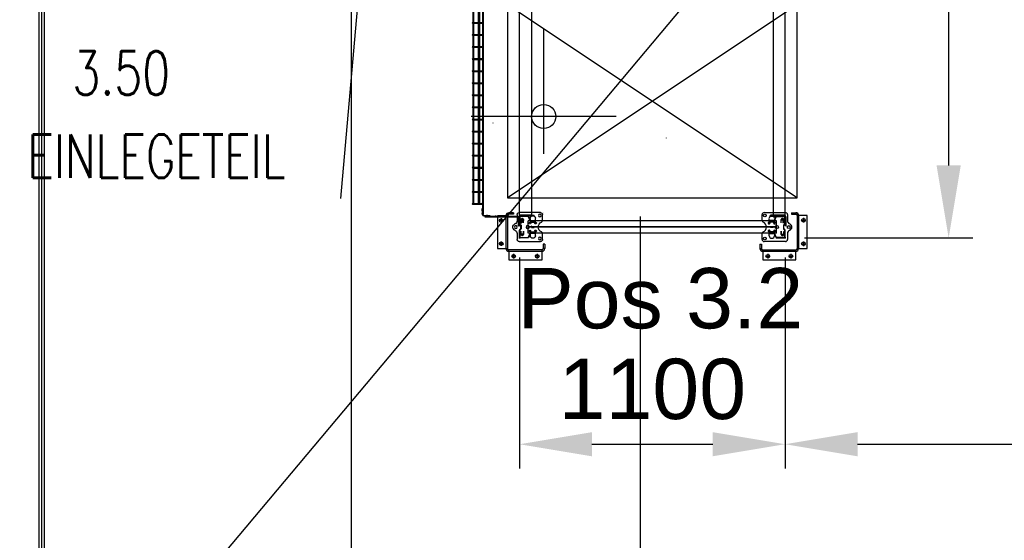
# Model space of a CAD drawing. Extents: x 34560 to 100229, y -303284 to -152113.
# Tile 18 of 74: x 80518 to 84597, y -290152 to -287995. Entities that reach past the tile are written whole.
import ezdxf
from ezdxf.enums import TextEntityAlignment as Align

# ---------------------------------------------------------------- set-up
doc = ezdxf.new("R2010")
doc.units = 0
doc.header["$LTSCALE"] = 100
doc.header["$PDMODE"] = 1
for name, pattern in [('A__G__-_-_RA_-A-$0$STRICHPUNKT', [25.4, 12.7, -6.35, 0, -6.35]), ('A_AGEG-_-____-A-$0$PUNKT2', [3.175, 0, -3.175]), ('A_AGEG-_-____-A-$0$VERDECKT2', [4.7625, 3.175, -1.5875]), ('ATPI1189A__GEG-_-FOE_-A-$0$SLD_SOLID', [0]), ('MITTELLINIE', [2, 1.25, -0.25, 0.25, -0.25]), ('VERDECKT2', [0.1875, 0.125, -0.0625])]:
    doc.linetypes.add(name, pattern=pattern)
doc.layers.get('0').update_dxf_attribs({"linetype": 'CONTINUOUS'})
doc.layers.get('Defpoints').update_dxf_attribs({"linetype": 'CONTINUOUS'})
for name, color, linetype in [('A__G__-_-_RA_-A-$0$A1-ACHS-RAS---', 7, 'A__G__-_-_RA_-A-$0$STRICHPUNKT'), ('A_AGEG-_-____-A-$0$A3-BEMA-SS-100', 8, 'CONTINUOUS'), ('A_AGEG-_-____-A-$0$A3-DECK-HOE', 5, 'A_AGEG-_-____-A-$0$VERDECKT2'), ('A_AGEG-_-____-A-$0$A4-GEFA-------', 1, 'CONTINUOUS'), ('A_AGEG-_-____-A-$0$A4-LINI-EF----', 1, 'CONTINUOUS'), ('ATPI1189A__GEG-_-FOE_-A-$0$71', 7, 'CONTINUOUS'), ('BITO_BUILDING', 8, 'CONTINUOUS'), ('BITO_DIMENSION', 7, 'CONTINUOUS'), ('BITO_FUßPLATTE', 2, 'CONTINUOUS'), ('BITO_PACKAGING', 4, 'CONTINUOUS'), ('BITO_RACKING_STA', 1, 'CONTINUOUS'), ('BITO_TEXT', 7, 'CONTINUOUS'), ('BITO_TRAVERSEN', 3, 'CONTINUOUS'), ('BITO_ZUBEHÖR', 5, 'CONTINUOUS')]:
    doc.layers.add(name, color=color, linetype=linetype)
doc.styles.add('A_AGEG-_-____-A-$0$NORMAL', font='romans.shx', dxfattribs={"width": 0.75})
doc.styles.get("Standard").update_dxf_attribs({"font": 'ARIAL.TTF'})
doc.dimstyles.new('A_AGEG-_-____-A-$0$100A_BEM25', dxfattribs={"dimtxt": 25, "dimasz": 25, "dimexe": 0, "dimexo": 0, "dimgap": 0, "dimtad": 0, "dimzin": 0, "dimtxsty": 'A_AGEG-_-____-A-$0$NORMAL', "dimcen": 25, "dimse1": 1, "dimse2": 1, "dimclrd": 256, "dimclre": 256, "dimclrt": 210, "dimazin": 0, "dimtfac": 0.4, "dimtix": 1, "dimtofl": 0, "dimtmove": 0, "dimatfit": 3, "dimfxl": 0, "dimtvp": 0.8, "dimtolj": 1, "dimtzin": 0, "dimarcsym": 0})
doc.dimstyles.new('BITO_100', dxfattribs={"dimscale": 100, "dimtxt": 2.5, "dimasz": 3, "dimexe": 1, "dimexo": 1, "dimgap": 1, "dimtad": 1, "dimdsep": 46, "dimtxsty": 'Standard', "dimcen": 0.09, "dimclrd": 256, "dimclre": 256, "dimclrt": 256, "dimazin": 0, "dimtfac": 0.8, "dimtix": 1, "dimtofl": 0, "dimtmove": 0, "dimatfit": 3, "dimfxl": 0, "dimtolj": 1, "dimtzin": 0, "dimlwd": -1, "dimarcsym": 0})

# ---------------------------------------------------------------- blocks, each defined once
blk = doc.blocks.new('A_AGEG-_-____-A-$0$ARCH-BEMTICK')
blk.add_line((0.3, 0), (-0.3, 0))
blk.add_circle((0, 0), 0.05)
blk = doc.blocks.new('*U395')
at = {"layer": 'BITO_TRAVERSEN', "linetype": 'ByBlock'}
for p, q in [((2698, 4), (2698, 60)), ((2702, 60), (2698, 60)), ((2702, 60), (2702, 4)), ((2706, 0), (2742, 0)), ((2718.7, 8.9), (2717.7, 7.5)), ((2717.7, 0), (2717.7, 7.5)), ((2723.1, 9.9), (2724.4, 9.9)), ((2729.8, 7.5), (2728.8, 8.9)), ((2729.8, 0), (2729.8, 7.5)), ((2742, -4), (2706, -4)), ((2742, -4), (2742, 0))]:
    blk.add_line(p, q, dxfattribs=at)
at = {"layer": 'BITO_TRAVERSEN', "ltscale": 7.618686}
for p, q in [((2702, 43), (2698, 43)), ((2702, 33), (2698, 33)), ((2702, 29), (2698, 29)), ((2702, 23), (2698, 23)), ((2702, 13), (2698, 13))]:
    blk.add_line(p, q, dxfattribs=at)
at = {"layer": 'BITO_TRAVERSEN', "linetype": 'ByBlock', "ltscale": 9.825358}
blk.add_line((2723.8, 0), (2723.8, 8.8), dxfattribs=at)
at = {"layer": 'BITO_TRAVERSEN'}
blk.add_lwpolyline([(4, 50), (2698, 50), (2698, 0), (4, 0)], close=True, dxfattribs=at)
at = {"layer": 'BITO_TRAVERSEN', "linetype": 'ByBlock'}
for radius in [8, 4]:
    blk.add_arc((2706, 4), radius, 180, 270, dxfattribs=at)
at = {"layer": 'BITO_TRAVERSEN', "linetype": 'ByBlock', "extrusion": (0, 0, -1)}
for centre, major_axis, start_param, end_param in [((2723.1, 8.7), (4.5, 0), 3.324852, 4.712389), ((2724.4, 8.7), (-4.5, 0), 1.570796, 2.958333)]:
    blk.add_ellipse(centre, major_axis=major_axis, ratio=0.258819, start_param=start_param, end_param=end_param, dxfattribs=at)
blk = doc.blocks.new('Fußplatte L mL DS')
at = {"color": 0, "linetype": 'ByBlock'}
for p, q in [((-60, -2), (-60, 87)), ((-52, 95), (-26.2, 95)), ((26.2, 95), (52, 95)), ((60, 87), (60, -2)), ((-46.5, 54.8), (-46.5, 55.2)), ((-36, 66.1), (-25.3, 66.5)), ((-25.3, 43.5), (-36, 43.9)), ((-25.3, 66.5), (-25.3, 66.5)), ((-25.3, 66.5), (-19.8, 66.5)), ((-25.3, 43.6), (-25.3, 66.4)), ((-20.3, 43.6), (-25.3, 43.6)), ((-19.8, 43.5), (-25.3, 43.5)), ((-25.3, 43.5), (-25.3, 43.5)), ((-20.3, 43.6), (-20.3, 66.4)), ((-20.3, 43.6), (-18.6, 43.5)), ((-2, 50.5), (-2, 59.5)), ((2.5, 50), (-1.5, 50)), ((-1, 59.5), (-1, 51)), ((-1, 51), (2.5, 51)), ((18.6, 66.5), (20.3, 66.4)), ((18.6, 43.5), (20.3, 43.6)), ((19.8, 66.5), (25.3, 66.5)), ((25.3, 43.5), (19.8, 43.5)), ((20.3, 66.4), (25.3, 66.4)), ((20.3, 43.6), (20.3, 66.4)), ((25.3, 43.6), (20.3, 43.6)), ((25.3, 66.5), (25.3, 66.5)), ((25.3, 66.5), (36, 66.1)), ((25.3, 43.6), (25.3, 66.4)), ((36, 43.9), (25.3, 43.5)), ((25.3, 43.5), (25.3, 43.5)), ((46.6, 55.2), (46.6, 54.8)), ((-35, 9), (-35, 12)), ((-33.1, 12), (-33.1, 9)), ((-31, 16), (-17.4, 16)), ((-17.4, 5), (-31, 5)), ((-26.8, 16), (-30.3, 16)), ((-30.3, 5), (-26.8, 5)), ((-29.6, 12), (-29.6, 9)), ((-20.2, 16), (-26.8, 16)), ((-26.8, 5), (-20.2, 5)), ((-17.4, 16), (-20.2, 16)), ((-17.4, 5), (-20.2, 5)), ((-17.4, 16), (-17.4, 16)), ((-17.4, 16), (-17.4, 16)), ((-17.4, 5), (-17.4, 5)), ((-17.4, 5), (-17.4, 5)), ((17.4, 16), (17.4, 16)), ((17.4, 16), (17.4, 16)), ((17.4, 16), (31, 16)), ((17.4, 16), (20.2, 16)), ((31, 5), (17.4, 5)), ((17.4, 5), (17.4, 5)), ((17.4, 5), (17.4, 5)), ((17.4, 5), (20.2, 5)), ((20.2, 16), (26.8, 16)), ((26.8, 5), (20.2, 5)), ((30.3, 16), (26.8, 16)), ((26.8, 5), (30.3, 5)), ((29.6, 12), (29.6, 9)), ((33.1, 12), (33.1, 9)), ((35, 12), (35, 9)), ((-26.2, -10), (-52, -10)), ((52, -10), (26.2, -10))]:
    blk.add_line(p, q, dxfattribs=at)
at = {"color": 0, "linetype": 'ByBlock', "ltscale": 9.523383}
for p, q in [((-25.3, 60.5), (-20.3, 60.5)), ((-25.3, 49.5), (-20.3, 49.5)), ((25.3, 60.5), (20.3, 60.5)), ((25.3, 49.5), (20.3, 49.5))]:
    blk.add_line(p, q, dxfattribs=at)
at = {"color": 0, "linetype": 'ByBlock'}
blk.add_lwpolyline([(-16.3, 63), (-16.4, 63), (-16.6, 63), (-16.8, 63.1), (-16.9, 63.1), (-17.1, 63.2), (-17.2, 63.3), (-17.4, 63.4), (-17.5, 63.5), (-17.6, 63.6), (-17.8, 63.7), (-17.9, 63.9), (-18, 64), (-18.1, 64.2), (-18.2, 64.4), (-18.3, 64.5), (-18.3, 64.7), (-18.4, 64.9), (-18.5, 65.1), (-18.5, 65.4), (-18.6, 65.6), (-18.6, 65.8), (-18.6, 66), (-18.6, 66.2), (-18.6, 66.5), (-20.3, 66.4), (-25.3, 66.4)], dxfattribs=at)
at = {"color": 0, "linetype": 'ByBlock', "flags": 128}
for points in [[(-18.6, 43.5), (-18.6, 43.8), (-18.6, 44), (-18.6, 44.2), (-18.6, 44.4), (-18.5, 44.6), (-18.5, 44.9), (-18.4, 45.1), (-18.3, 45.3), (-18.3, 45.5), (-18.2, 45.6), (-18.1, 45.8), (-18, 46), (-17.9, 46.1), (-17.8, 46.3), (-17.6, 46.4), (-17.5, 46.5), (-17.4, 46.6), (-17.2, 46.7), (-17.1, 46.8), (-16.9, 46.9), (-16.8, 46.9), (-16.6, 47), (-16.4, 47), (-16.3, 47)], [(-2, 59.5), (-2, 59.5), (-2, 59.6), (-2, 59.6), (-2, 59.7), (-2, 59.7), (-2, 59.7), (-2, 59.7), (-1.9, 59.8), (-1.9, 59.8), (-1.9, 59.8), (-1.9, 59.9), (-1.9, 59.9), (-1.8, 59.9), (-1.8, 59.9), (-1.8, 59.9), (-1.8, 59.9), (-1.7, 60), (-1.7, 60), (-1.7, 60), (-1.6, 60), (-1.6, 60), (-1.6, 60), (-1.5, 60), (-1.5, 60)], [(-1.5, 50), (-1.5, 50), (-1.6, 50), (-1.6, 50), (-1.6, 50), (-1.7, 50), (-1.7, 50), (-1.7, 50), (-1.8, 50.1), (-1.8, 50.1), (-1.8, 50.1), (-1.8, 50.1), (-1.9, 50.1), (-1.9, 50.1), (-1.9, 50.2), (-1.9, 50.2), (-1.9, 50.2), (-2, 50.3), (-2, 50.3), (-2, 50.3), (-2, 50.3), (-2, 50.4), (-2, 50.4), (-2, 50.5), (-2, 50.5)], [(-1.5, 60), (-1.5, 60), (-1.4, 60), (-1.4, 60), (-1.3, 60), (-1.3, 60), (-1.3, 60), (-1.2, 60), (-1.2, 59.9), (-1.2, 59.9), (-1.2, 59.9), (-1.1, 59.9), (-1.1, 59.9), (-1.1, 59.9), (-1.1, 59.8), (-1.1, 59.8), (-1, 59.8), (-1, 59.7), (-1, 59.7), (-1, 59.7), (-1, 59.7), (-1, 59.6), (-1, 59.6), (-1, 59.5), (-1, 59.5)], [(2.5, 51), (2.5, 51), (2.6, 51), (2.6, 51), (2.7, 51), (2.7, 51), (2.7, 51), (2.8, 51), (2.8, 50.9), (2.8, 50.9), (2.8, 50.9), (2.9, 50.9), (2.9, 50.9), (2.9, 50.9), (2.9, 50.8), (2.9, 50.8), (2.9, 50.8), (3, 50.8), (3, 50.7), (3, 50.7), (3, 50.7), (3, 50.6), (3, 50.6), (3, 50.5), (3, 50.5)], [(3, 50.5), (3, 50.5), (3, 50.4), (3, 50.4), (3, 50.3), (3, 50.3), (3, 50.3), (3, 50.3), (2.9, 50.2), (2.9, 50.2), (2.9, 50.2), (2.9, 50.1), (2.9, 50.1), (2.9, 50.1), (2.8, 50.1), (2.8, 50.1), (2.8, 50.1), (2.8, 50), (2.7, 50), (2.7, 50), (2.7, 50), (2.6, 50), (2.6, 50), (2.5, 50), (2.5, 50)], [(18.6, 66.5), (18.6, 66.2), (18.6, 66), (18.6, 65.8), (18.6, 65.6), (18.5, 65.4), (18.5, 65.1), (18.4, 64.9), (18.3, 64.7), (18.3, 64.5), (18.2, 64.4), (18.1, 64.2), (18, 64), (17.9, 63.9), (17.8, 63.7), (17.6, 63.6), (17.5, 63.5), (17.4, 63.4), (17.2, 63.3), (17.1, 63.2), (16.9, 63.1), (16.8, 63.1), (16.6, 63), (16.4, 63), (16.3, 63)], [(16.3, 47), (16.4, 47), (16.6, 47), (16.8, 46.9), (16.9, 46.9), (17.1, 46.8), (17.2, 46.7), (17.4, 46.6), (17.5, 46.5), (17.6, 46.4), (17.8, 46.3), (17.9, 46.1), (18, 46), (18.1, 45.8), (18.2, 45.6), (18.3, 45.5), (18.3, 45.3), (18.4, 45.1), (18.5, 44.9), (18.5, 44.6), (18.6, 44.4), (18.6, 44.2), (18.6, 44), (18.6, 43.8), (18.6, 43.5)]]:
    blk.add_lwpolyline(points, dxfattribs=at)
at = {"color": 0, "linetype": 'ByBlock'}
for centre, radius in [((-47.5, 84.2), 5.75), ((47.5, 84.2), 5.75), ((0, 34), 6.5), ((0, -15), 5.75)]:
    blk.add_circle(centre, radius, dxfattribs=at)
for centre, radius, start, end in [((-52, 87), 8, 90, 180), ((-26.2, 89), 6, 20.9248, 90), ((0, 99), 22, 200.9248, 339.0752), ((26.2, 89), 6, 90, 159.0752), ((52, 87), 8, 0, 90), ((-35.6, 55.2), 10.9, 92, 180), ((-35.6, 54.8), 10.9, 180, 268), ((-16.2, 66.5), 3.5, 269.8363, 180), ((-16.3, 43.5), 3.5, 180.1637, 90), ((16.2, 66.5), 3.5, 0, 270.1637), ((16.3, 43.5), 3.5, 90, 359.8363), ((35.7, 55.2), 10.9, 0, 88), ((35.7, 54.8), 10.9, 272, 0), ((-31, 12), 4, 90, 180), ((-31, 9), 4, 180, 270), ((31, 12), 4, 0, 90), ((31, 9), 4, 270, 0), ((-52, -2), 8, 180, 270), ((-26.2, -24), 14, 20.9248, 90), ((0, -14), 14, 200.9248, 339.0752), ((26.2, -24), 14, 90, 159.0752), ((52, -2), 8, 270, 0)]:
    blk.add_arc(centre, radius, start, end, dxfattribs=at)
for centre, major_axis, start_param, end_param in [((-30.3, 12), (0, 4), 0, 1.570796), ((-30.3, 9), (0, -4), 4.712389, 6.283185), ((-26.8, 12), (0, 4), 0, 1.570796), ((-26.8, 9), (0, -4), 4.712389, 6.283185), ((26.8, 12), (0, 4), 4.712389, 6.283185), ((26.8, 9), (0, -4), 0, 1.570796), ((30.3, 12), (0, 4), 4.712389, 6.283185), ((30.3, 9), (0, -4), 0, 1.570796)]:
    blk.add_ellipse(centre, major_axis=major_axis, ratio=0.707107, start_param=start_param, end_param=end_param, dxfattribs=at)
blk = doc.blocks.new('Stütze P2 ds')
at = {"color": 0}
for p, q in [((-45, 49.7), (-45, 19.2)), ((-43.2, 19.2), (-43.2, 49.7)), ((-28.9, 58.6), (-42.2, 53.7)), ((-41.6, 52.1), (-28.3, 56.9)), ((-25.5, 81.2), (-27.2, 81.2)), ((-27.2, 81.2), (-27.2, 60.9)), ((-27.2, 75.1), (-25.5, 75.1)), ((-25.5, 64.8), (-27.2, 64.8)), ((-25.5, 60.9), (-25.5, 81.2)), ((25.5, 81.2), (25.5, 60.9)), ((27.2, 81.2), (25.5, 81.2)), ((25.5, 75.1), (27.2, 75.1)), ((27.2, 64.8), (25.5, 64.8)), ((27.2, 60.9), (27.2, 81.2)), ((28.3, 56.9), (41.6, 52.1)), ((42.2, 53.7), (28.9, 58.6)), ((43.2, 49.7), (43.2, 19.2)), ((45, 19.2), (45, 49.7)), ((-47.5, 15), (-42.5, 15)), ((-45, 12.5), (-45, 17.5)), ((-12.8, 16.8), (-40.8, 16.8)), ((-40.8, 15), (-12.8, 15)), ((-9.7, 19.6), (-10.6, 18)), ((-9.1, 17.1), (-8.1, 18.8)), ((6, 21.8), (-6, 21.8)), ((-6, 20), (6, 20)), ((8.1, 18.8), (9.1, 17.1)), ((10.6, 18), (9.7, 19.6)), ((40.8, 16.8), (12.8, 16.8)), ((12.8, 15), (40.8, 15)), ((47.5, 15), (42.5, 15)), ((45, 12.5), (45, 17.5))]:
    blk.add_line(p, q, dxfattribs=at)
for centre, radius, start, end in [((-40.8, 49.7), 4.25, 110, 180), ((-40.8, 49.7), 2.5, 110, 180), ((-29.8, 60.9), 2.5, 290, 0), ((-29.8, 60.9), 4.25, 290, 0), ((29.8, 60.9), 4.25, 180, 250), ((29.8, 60.9), 2.5, 180, 250), ((40.8, 49.7), 2.5, 0, 70), ((40.8, 49.7), 4.25, 0, 70), ((-40.8, 19.2), 4.25, 180, 270), ((-40.8, 19.2), 2.5, 180, 270), ((-12.8, 19.2), 2.5, 270, 330), ((-12.8, 19.2), 4.25, 270, 330), ((-6, 17.5), 4.25, 90, 150), ((-6, 17.5), 2.5, 90, 150), ((6, 17.5), 4.25, 30, 90), ((6, 17.5), 2.5, 30, 90), ((12.8, 19.2), 4.25, 210, 270), ((12.8, 19.2), 2.5, 210, 270), ((40.8, 19.2), 4.25, 270, 0), ((40.8, 19.2), 2.5, 270, 0)]:
    blk.add_arc(centre, radius, start, end, dxfattribs=at)
blk = doc.blocks.new('*U431')
at = {"layer": 'BITO_ZUBEHÖR', "color": 0}
for p, q in [((-25.5, -1065), (-25.5, -35)), ((-25.5, -35), (-0.5, -35)), ((-0.5, -1065), (-0.5, -35)), ((0.5, -1065), (0.5, -35)), ((0.5, -35), (25.5, -35)), ((25.5, -1065), (25.5, -35)), ((-25.5, -1065), (-0.5, -1065)), ((0.5, -1065), (25.5, -1065))]:
    blk.add_line(p, q, dxfattribs=at)
at = {"color": 0, "xscale": -1, "rotation": 180}
blk.add_blockref('Stütze P2 ds', (0, 15), dxfattribs=at)
at = {"color": 0}
blk.add_blockref('Stütze P2 ds', (0, -1115), dxfattribs=at)
at = {"layer": 'BITO_FUßPLATTE', "xscale": -1, "rotation": 180}
blk.add_blockref('Fußplatte L mL DS', (0, 0), dxfattribs=at)
at = {"layer": 'BITO_FUßPLATTE'}
blk.add_blockref('Fußplatte L mL DS', (0, -1100), dxfattribs=at)
blk = doc.blocks.new('*U396')
at = {"layer": 'BITO_TRAVERSEN', "linetype": 'ByBlock'}
for p, q in [((2742, 4), (2706, 4)), ((2706, 0), (2742, 0)), ((2717.7, 0), (2717.7, -7.5)), ((2729.8, 0), (2729.8, -7.5)), ((2742, 4), (2742, 0)), ((2698, -4), (2698, -60)), ((2702, -60), (2702, -4)), ((2718.7, -8.9), (2717.7, -7.5)), ((2723.1, -9.9), (2724.4, -9.9)), ((2729.8, -7.5), (2728.8, -8.9)), ((2702, -60), (2698, -60))]:
    blk.add_line(p, q, dxfattribs=at)
at = {"layer": 'BITO_TRAVERSEN', "linetype": 'ByBlock', "ltscale": 9.825358}
blk.add_line((2723.8, 0), (2723.8, -8.8), dxfattribs=at)
at = {"layer": 'BITO_TRAVERSEN', "ltscale": 7.618686}
for p, q in [((2702, -13), (2698, -13)), ((2702, -23), (2698, -23)), ((2702, -29), (2698, -29)), ((2702, -33), (2698, -33)), ((2702, -43), (2698, -43))]:
    blk.add_line(p, q, dxfattribs=at)
at = {"layer": 'BITO_TRAVERSEN'}
blk.add_lwpolyline([(4, -50), (2698, -50), (2698, 0), (4, 0)], close=True, dxfattribs=at)
at = {"layer": 'BITO_TRAVERSEN', "linetype": 'ByBlock'}
for radius in [8, 4]:
    blk.add_arc((2706, -4), radius, 90, 180, dxfattribs=at)
for centre, major_axis, start_param, end_param in [((2723.1, -8.7), (-4.5, 0), 0.18326, 1.570796), ((2724.4, -8.7), (4.5, 0), 4.712389, 6.099926)]:
    blk.add_ellipse(centre, major_axis=major_axis, ratio=0.258819, start_param=start_param, end_param=end_param, dxfattribs=at)
blk = doc.blocks.new('*U98')
at = {"color": 0}
for p, q in [((1200, 0), (0, 800)), ((1200, 800), (0, 0))]:
    blk.add_line(p, q, dxfattribs=at)
blk.add_lwpolyline([(0, 0), (1200, 0), (1200, 800), (0, 800)], close=True, dxfattribs=at)
blk = doc.blocks.new('Pos. 3.2 DS')
at = {"layer": 'BITO_PACKAGING'}
blk.add_blockref('*U98', (-50, -2716), dxfattribs=at)
at = {"layer": 'BITO_RACKING_STA', "color": 3, "rotation": 270}
for name, p in [('*U395', (0, -90)), ('*U396', (1100, -90))]:
    blk.add_blockref(name, p, dxfattribs=at)
at = {"layer": 'BITO_RACKING_STA', "rotation": 90}
blk.add_blockref('*U431', (0, -2837), dxfattribs=at)
blk = doc.blocks.new('Anfahrschutz AS40.2')
at = {"color": 0}
blk.add_point((0, 0), dxfattribs=at)
at = {"layer": 'BITO_ZUBEHÖR', "color": 0}
for p, q in [((-90.8, 91.9), (-90.8, -44.1)), ((-55.8, 91.9), (-90.8, 91.9)), ((-55.8, -44.1), (-55.8, 92)), ((-50, 92.3), (-50, -44.5)), ((-25.8, 98.2), (-44.1, 98.2)), ((-25.8, 104), (-43.8, 104)), ((-25.8, 104), (-25.8, 98.2)), ((104.2, -26), (98.4, -26)), ((98.4, -26), (98.4, -44)), ((104.2, -26), (104.2, -44.5)), ((-90.8, -44.1), (-55.8, -44.1)), ((-44.5, -56), (-44.5, -91)), ((93.1, -56), (-44.5, -56)), ((92.7, -50), (-43.9, -50)), ((93.1, -91), (93.1, -56)), ((-44.5, -91), (93.1, -91))]:
    blk.add_line(p, q, dxfattribs=at)
at = {"layer": 'BITO_ZUBEHÖR', "color": 4, "linetype": 'VERDECKT2', "ltscale": 1.5}
for p, q in [((-55.8, 91.9), (-50, 91.9)), ((-43.8, 104), (-43.8, 98.2)), ((-44.5, -56), (-44.5, -50)), ((93, -56), (93, -50)), ((104.2, -44.5), (98.4, -44.5))]:
    blk.add_line(p, q, dxfattribs=at)
at = {"layer": 'BITO_ZUBEHÖR', "color": 5, "linetype": 'MITTELLINIE'}
for p, q in [((-66.3, 71.9), (-85.3, 71.9)), ((-75.8, 81.4), (-75.8, 62.4)), ((-66.3, -24.1), (-85.3, -24.1)), ((-75.8, -14.6), (-75.8, -33.6)), ((-15, -76), (-34, -76)), ((-24.5, -66.5), (-24.5, -85.5)), ((82.6, -76), (63.6, -76)), ((73.1, -66.5), (73.1, -85.5))]:
    blk.add_line(p, q, dxfattribs=at)
at = {"layer": 'BITO_ZUBEHÖR', "color": 4, "linetype": 'VERDECKT2', "ltscale": 1.2}
blk.add_line((-55.8, -44.5), (-50, -44.5), dxfattribs=at)
at = {"layer": 'BITO_ZUBEHÖR', "color": 0}
for centre in [(-75.8, 71.9), (-75.8, -24.1), (-24.5, -76), (73.1, -76)]:
    blk.add_circle(centre, 7.5, dxfattribs=at)
for centre, radius, start, end in [((-43.8, 92), 12, 89.9996, 179.9999), ((-44, 92.2), 6, 91.2767, 178.7223), ((-43.8, -44), 12, 180.3461, 266.2432), ((-44, -44), 5.98, 184.5593, 271.2571), ((92.4, -44), 5.98, 272.673, 0.2372), ((92.9, -44.7), 11.3, 270.5414, 0.9729)]:
    blk.add_arc(centre, radius, start, end, dxfattribs=at)
blk = doc.blocks.new('Gittersegment 2700_ds')
at = {"color": 5, "linetype": 'ByBlock'}
blk.add_line((2703, 0), (2697, 0), dxfattribs=at)
at = {"color": 0, "linetype": 'ByBlock'}
for p, q in [((2699, -13.8), (2699, 10.6)), ((2699, 10.6), (2701, 10.6)), ((2701, 3.5), (2699, 3.5)), ((2701, 10.6), (2701, -13.8)), ((2693.5, -15.8), (8.5, -15.8)), ((2669.6, -18.8), (23.9, -18.8)), ((1852.5, -31.5), (1899.5, -31.5)), ((1852.5, -34.5), (1899.5, -34.5)), ((1852.5, -36.9), (1899.5, -36.9)), ((1899.5, -60.6), (1899.5, -20.6)), ((1902.5, -60.6), (1902.5, -20.6)), ((1902.5, -31.5), (1949.5, -31.5)), ((1902.5, -34.5), (1949.5, -34.5)), ((1902.5, -36.9), (1949.5, -36.9)), ((1949.5, -60.6), (1949.5, -20.6)), ((1952.5, -60.6), (1952.5, -20.6)), ((1952.5, -31.5), (1999.5, -31.5)), ((1952.5, -34.5), (1999.5, -34.5)), ((1952.5, -36.9), (1999.5, -36.9)), ((1999.5, -60.6), (1999.5, -20.6)), ((2002.5, -60.6), (2002.5, -20.6)), ((2002.5, -31.5), (2049.5, -31.5)), ((2002.5, -34.5), (2049.5, -34.5)), ((2002.5, -36.9), (2049.5, -36.9)), ((2049.5, -60.6), (2049.5, -20.6)), ((2052.5, -60.6), (2052.5, -20.6)), ((2052.5, -31.5), (2099.5, -31.5)), ((2052.5, -34.5), (2099.5, -34.5)), ((2052.5, -36.9), (2099.5, -36.9)), ((2099.5, -60.6), (2099.5, -20.6)), ((2102.5, -60.6), (2102.5, -20.6)), ((2102.5, -31.5), (2149.5, -31.5)), ((2102.5, -34.5), (2149.5, -34.5)), ((2102.5, -36.9), (2149.5, -36.9)), ((2149.5, -60.6), (2149.5, -20.6)), ((2152.5, -60.6), (2152.5, -20.6)), ((2152.5, -31.5), (2199.5, -31.5)), ((2152.5, -34.5), (2199.5, -34.5)), ((2152.5, -36.9), (2199.5, -36.9)), ((2199.5, -60.6), (2199.5, -20.6)), ((2202.5, -60.6), (2202.5, -20.6)), ((2202.5, -31.5), (2249.5, -31.5)), ((2202.5, -34.5), (2249.5, -34.5)), ((2202.5, -36.9), (2249.5, -36.9)), ((2249.5, -60.6), (2249.5, -20.6)), ((2252.5, -60.6), (2252.5, -20.6)), ((2252.5, -31.5), (2299.5, -31.5)), ((2252.5, -34.5), (2299.5, -34.5)), ((2252.5, -36.9), (2299.5, -36.9)), ((2299.5, -60.6), (2299.5, -20.6)), ((2302.5, -60.6), (2302.5, -20.6)), ((2302.5, -31.5), (2349.5, -31.5)), ((2302.5, -34.5), (2349.5, -34.5)), ((2302.5, -36.9), (2349.5, -36.9)), ((2349.5, -60.6), (2349.5, -20.6)), ((2352.5, -60.6), (2352.5, -20.6)), ((2352.5, -31.5), (2399.5, -31.5)), ((2352.5, -34.5), (2399.5, -34.5)), ((2352.5, -36.9), (2399.5, -36.9)), ((2399.5, -60.6), (2399.5, -20.6)), ((2402.5, -60.6), (2402.5, -20.6)), ((2402.5, -31.5), (2449.5, -31.5)), ((2402.5, -34.5), (2449.5, -34.5)), ((2402.5, -36.9), (2449.5, -36.9)), ((2449.5, -60.6), (2449.5, -20.6)), ((2452.5, -60.6), (2452.5, -20.6)), ((2452.5, -31.5), (2499.5, -31.5)), ((2452.5, -34.5), (2499.5, -34.5)), ((2452.5, -36.9), (2499.5, -36.9)), ((2499.5, -60.6), (2499.5, -20.6)), ((2502.5, -60.6), (2502.5, -20.6)), ((2502.5, -31.5), (2549.5, -31.5)), ((2502.5, -34.5), (2549.5, -34.5)), ((2502.5, -36.9), (2549.5, -36.9)), ((2549.5, -60.6), (2549.5, -20.6)), ((2552.5, -60.6), (2552.5, -20.6)), ((2552.5, -31.5), (2599.5, -31.5)), ((2552.5, -34.5), (2599.5, -34.5)), ((2552.5, -36.9), (2599.5, -36.9)), ((2599.5, -60.6), (2599.5, -20.6)), ((2602.5, -60.6), (2602.5, -20.6)), ((2602.5, -31.5), (2649.5, -31.5)), ((2602.5, -34.5), (2649.5, -34.5)), ((2602.5, -36.9), (2649.5, -36.9)), ((2649.5, -20.6), (2649.5, -22.1)), ((2649.5, -60.6), (2649.5, -20.6)), ((2649.5, -59.2), (2649.5, -22.1)), ((2652.5, -22.1), (2652.5, -20.6)), ((2652.5, -60.6), (2652.5, -20.6)), ((2652.5, -59.2), (2652.5, -22.1)), ((2652.5, -31.5), (2652.6, -31.5)), ((2652.5, -33.9), (2652.6, -33.9)), ((2652.5, -36.9), (2652.6, -36.9)), ((2652.6, -31.5), (2652.6, -33.9)), ((2652.6, -33.9), (2652.6, -36.9)), ((2669.6, -18.8), (2677.5, -18.8)), ((2669.6, -20.8), (2669.6, -18.8)), ((2677.5, -20.8), (2669.6, -20.8)), ((2692.7, -18.8), (2694, -18.8)), ((2694, -20.8), (2692.7, -20.8)), ((2693.5, -18.8), (2693.5, -15.8)), ((2701, -3.5), (2699, -3.5)), ((1852.5, -56.8), (1899.5, -56.8)), ((1852.5, -59.8), (1899.5, -59.8)), ((1902.5, -56.8), (1949.5, -56.8)), ((1902.5, -59.8), (1949.5, -59.8)), ((1952.5, -56.8), (1999.5, -56.8)), ((1952.5, -59.8), (1999.5, -59.8)), ((2002.5, -56.8), (2049.5, -56.8)), ((2002.5, -59.8), (2049.5, -59.8)), ((2052.5, -56.8), (2099.5, -56.8)), ((2052.5, -59.8), (2099.5, -59.8)), ((2102.5, -56.8), (2149.5, -56.8)), ((2102.5, -59.8), (2149.5, -59.8)), ((2152.5, -56.8), (2199.5, -56.8)), ((2152.5, -59.8), (2199.5, -59.8)), ((2202.5, -56.8), (2249.5, -56.8)), ((2202.5, -59.8), (2249.5, -59.8)), ((2252.5, -56.8), (2299.5, -56.8)), ((2252.5, -59.8), (2299.5, -59.8)), ((2302.5, -56.8), (2349.5, -56.8)), ((2302.5, -59.8), (2349.5, -59.8)), ((2352.5, -56.8), (2399.5, -56.8)), ((2352.5, -59.8), (2399.5, -59.8)), ((2402.5, -56.8), (2449.5, -56.8)), ((2402.5, -59.8), (2449.5, -59.8)), ((2452.5, -56.8), (2499.5, -56.8)), ((2452.5, -59.8), (2499.5, -59.8)), ((2502.5, -56.8), (2549.5, -56.8)), ((2502.5, -59.8), (2549.5, -59.8)), ((2552.5, -56.8), (2599.5, -56.8)), ((2552.5, -59.8), (2599.5, -59.8)), ((2602.5, -56.8), (2649.5, -56.8)), ((2602.5, -59.8), (2649.5, -59.8)), ((2649.5, -59.2), (2649.5, -60.6)), ((2652.5, -56.8), (2652.6, -56.8)), ((2652.5, -60.6), (2652.5, -59.2)), ((2652.5, -59.8), (2652.6, -59.8)), ((2652.6, -56.8), (2652.6, -59.8))]:
    blk.add_line(p, q, dxfattribs=at)
for centre in [(1901, -20.6), (1951, -20.6), (2001, -20.6), (2051, -20.6), (2101, -20.6), (2151, -20.6), (2201, -20.6), (2251, -20.6), (2301, -20.6), (2351, -20.6), (2401, -20.6), (2451, -20.6), (2501, -20.6), (2551, -20.6), (2601, -20.6), (2651, -20.6), (2651, -20.6)]:
    blk.add_circle(centre, 1.5, dxfattribs=at)
for centre, radius, start, end in [((2677.5, -16.8), 2, 270, 292.3453), ((2677.5, -16.8), 4, 270, 292.3453), ((2685.1, -35.3), 18, 67.6547, 112.3453), ((2685.1, -35.3), 16, 67.6547, 112.3453), ((2692.7, -16.8), 4, 247.6547, 270), ((2692.7, -16.8), 2, 247.6547, 270), ((2694, -13.8), 5, 270, 0), ((2694, -13.8), 7, 270, 0), ((1901, -60.6), 1.5, 180, 0), ((1951, -60.6), 1.5, 180, 0), ((2001, -60.6), 1.5, 180, 0), ((2051, -60.6), 1.5, 180, 0), ((2101, -60.6), 1.5, 180, 0), ((2151, -60.6), 1.5, 180, 0), ((2201, -60.6), 1.5, 180, 0), ((2251, -60.6), 1.5, 180, 0), ((2301, -60.6), 1.5, 180, 0), ((2351, -60.6), 1.5, 180, 0), ((2401, -60.6), 1.5, 180, 0), ((2451, -60.6), 1.5, 180, 0), ((2501, -60.6), 1.5, 180, 0), ((2551, -60.6), 1.5, 180, 0), ((2601, -60.6), 1.5, 180, 0), ((2651, -60.6), 1.5, 180, 0), ((2651, -60.6), 1.5, 180, 0)]:
    blk.add_arc(centre, radius, start, end, dxfattribs=at)
blk = doc.blocks.new('*U404')
at = {"layer": 'BITO_ZUBEHÖR'}
blk.add_blockref('Gittersegment 2700_ds', (0, 0), dxfattribs=at)
blk = doc.blocks.new('*U407')
at = {"layer": 'BITO_ZUBEHÖR', "color": 0}
for p, q in [((-31, 0), (-7, 0)), ((-31, -3), (-31, 0)), ((-25.8, 5.3), (-25.4, 5.8)), ((-25.8, 0), (-25.8, 5.3)), ((-19.1, 6.8), (-20.9, 6.8)), ((-14.6, 5.8), (-14.2, 5.3)), ((-14.2, 0), (-14.2, 5.3)), ((-31, -3), (-7, -3)), ((-3, -144), (-3, -7)), ((0, -144), (0, -7)), ((0, -144), (-3, -144))]:
    blk.add_line(p, q, dxfattribs=at)
at = {"layer": 'BITO_ZUBEHÖR', "color": 4, "linetype": 'VERDECKT2'}
for p, q in [((-25.8, -3), (-25.8, 0)), ((-14.2, 0), (-14.2, -3)), ((0, -76.5), (-3, -76.5)), ((-3, -123.5), (0, -123.5)), ((-3, -130.8), (0, -130.8)), ((-3, -137.2), (0, -137.2))]:
    blk.add_line(p, q, dxfattribs=at)
at = {"layer": 'BITO_ZUBEHÖR', "color": 5, "linetype": 'MITTELLINIE'}
for p, q in [((-20, -1), (-20, 7.8)), ((2.5, -100), (-5.5, -100)), ((-5.5, -134), (2.5, -134))]:
    blk.add_line(p, q, dxfattribs=at)
at = {"layer": 'BITO_ZUBEHÖR', "color": 0}
for radius in [7, 4]:
    blk.add_arc((-7, -7), radius, 0, 90, dxfattribs=at)
for centre, major_axis, start_param, end_param in [((-20.9, 5.6), (-4.5, 0), 4.712389, 6.099926), ((-19.1, 5.6), (4.5, 0), 0.18326, 1.570796)]:
    blk.add_ellipse(centre, major_axis=major_axis, ratio=0.258819, start_param=start_param, end_param=end_param, dxfattribs=at)
blk = doc.blocks.new('*D365')
at = {"layer": 'BITO_DIMENSION', "lineweight": -2}
for p, q in [((82589.3, -288981.1), (82589.3, -289854.2)), ((83689.3, -288981.1), (83689.3, -289854.2))]:
    blk.add_line(p, q, dxfattribs=at)
at = {"layer": 'BITO_DIMENSION'}
blk.add_line((82889.3, -289754.2), (83389.3, -289754.2), dxfattribs=at)
for points in [[(82889.3, -289704.2), (82889.3, -289804.2), (82589.3, -289754.2)], [(83389.3, -289704.2), (83389.3, -289804.2), (83689.3, -289754.2)]]:
    blk.add_solid(points, dxfattribs=at)
at = {"layer": 'Defpoints', "color": 0}
for p in [(82589.3, -288881.1), (83689.3, -288881.1), (83689.3, -289754.2)]:
    blk.add_point(p, dxfattribs=at)
at = {"layer": 'BITO_DIMENSION', "insert": (83139.3, -289526.6), "char_height": 250, "attachment_point": 5}
blk.add_mtext('\\A1;1100', dxfattribs=at)
blk = doc.blocks.new('*D366')
at = {"layer": 'BITO_DIMENSION', "lineweight": -2}
for p, q in [((83689.3, -288981.1), (83689.3, -289854.2)), ((87029.3, -288981.1), (87029.3, -289854.2))]:
    blk.add_line(p, q, dxfattribs=at)
at = {"layer": 'BITO_DIMENSION'}
blk.add_line((83989.3, -289754.2), (86729.3, -289754.2), dxfattribs=at)
for points in [[(83989.3, -289704.2), (83989.3, -289804.2), (83689.3, -289754.2)], [(86729.3, -289704.2), (86729.3, -289804.2), (87029.3, -289754.2)]]:
    blk.add_solid(points, dxfattribs=at)
at = {"layer": 'Defpoints', "color": 0}
for p in [(83689.3, -288881.1), (87029.3, -288881.1), (87029.3, -289754.2)]:
    blk.add_point(p, dxfattribs=at)
at = {"layer": 'BITO_DIMENSION', "insert": (85359.3, -289526.5), "char_height": 250, "attachment_point": 5}
blk.add_mtext('\\A1;3340', dxfattribs=at)
blk = doc.blocks.new('*D372')
at = {"layer": 'BITO_DIMENSION', "lineweight": -2}
for p, q in [((83769.8, -286017.3), (84467, -286017.3)), ((83769.8, -288899.3), (84467, -288899.3))]:
    blk.add_line(p, q, dxfattribs=at)
at = {"layer": 'BITO_DIMENSION'}
blk.add_line((84367, -288599.3), (84367, -286317.3), dxfattribs=at)
for points in [[(84317, -286317.3), (84417, -286317.3), (84367, -286017.3)], [(84317, -288599.3), (84417, -288599.3), (84367, -288899.3)]]:
    blk.add_solid(points, dxfattribs=at)
at = {"layer": 'Defpoints', "color": 0}
for p in [(83669.8, -286017.3), (84367, -286017.3), (83669.8, -288899.3)]:
    blk.add_point(p, dxfattribs=at)
at = {"layer": 'BITO_DIMENSION', "insert": (84139.3, -287458.3), "char_height": 250, "attachment_point": 5, "rotation": 90}
blk.add_mtext('\\A1;2882', dxfattribs=at)
blk = doc.blocks.new('EG-A-008 GR')
at = {"layer": 'A__G__-_-_RA_-A-$0$A1-ACHS-RAS---'}
blk.add_line((372, 3258.94), (372, -63.75), dxfattribs=at)
at = {"layer": 'A_AGEG-_-____-A-$0$A3-BEMA-SS-100'}
for p, q in [((292.2, 2820.89), (292.2, -63.75)), ((372, 1378.21), (372, 1429.63))]:
    blk.add_line(p, q, dxfattribs=at)
at = {"layer": 'A_AGEG-_-____-A-$0$A3-DECK-HOE'}
blk.add_line((412, 2780.89), (412, -63.75), dxfattribs=at)
blk.add_lwpolyline([(163.81, -63.75), (412, 2780.89)], dxfattribs=at)
at = {"layer": 'A_AGEG-_-____-A-$0$A4-GEFA-------', "linetype": 'A_AGEG-_-____-A-$0$PUNKT2'}
for p, q in [((402, -63.75), (402, 2240.89)), ((282, 1700.89), (402, 1160.89)), ((452, 1700.89), (402, 1160.89))]:
    blk.add_line(p, q, dxfattribs=at)
at = {"layer": 'ATPI1189A__GEG-_-FOE_-A-$0$71', "color": 56, "linetype": 'ATPI1189A__GEG-_-FOE_-A-$0$SLD_SOLID'}
for p, q in [((163, 700.89), (163, 2145.89)), ((164.08, 700.89), (164.08, 2145.89)), ((165.16, 700.89), (165.16, 2145.89))]:
    blk.add_line(p, q, dxfattribs=at)
at = {"layer": 'A_AGEG-_-____-A-$0$A3-BEMA-SS-100', "xscale": 100, "yscale": 100}
blk.add_blockref('A_AGEG-_-____-A-$0$ARCH-BEMTICK', (372, 1393.63), dxfattribs=at)
at = {"layer": 'A_AGEG-_-____-A-$0$A3-BEMA-SS-100', "color": 10, "style": 'A_AGEG-_-____-A-$0$NORMAL', "width": 0.75}
for s, p in [('3.50', (197, 1411.63)), ('EINLEGETEIL', (211.58, 1377.21))]:
    blk.add_text(s, height=18, dxfattribs=at).set_placement(p, align=Align.MIDDLE_CENTER)
at = {"layer": 'A_AGEG-_-____-A-$0$A4-LINI-EF----'}
blk.add_leader([(0, 926.9), (1657, 2902.3)], dimstyle='A_AGEG-_-____-A-$0$100A_BEM25', override={"dimgap": 0, "dimtad": 0}, dxfattribs=at)

msp = doc.modelspace()

# ---------------------------------------------------------------- block references
at = {"layer": 'BITO_BUILDING', "color": 6, "xscale": 10, "yscale": 10, "zscale": 10}
msp.add_blockref('EG-A-008 GR', (78969.319, -302332.766), dxfattribs=at)
at = {"layer": 'BITO_RACKING_STA'}
msp.add_blockref('Pos. 3.2 DS', (82589.319, -286017.332), dxfattribs=at)
at = {"layer": 'BITO_RACKING_STA', "color": 5, "rotation": 270}
msp.add_blockref('*U404', (82455.319, -286107.332), dxfattribs=at)
at = {"layer": 'BITO_RACKING_STA', "color": 5, "xscale": -1, "rotation": 270}
msp.add_blockref('*U407', (82589.319, -288809.332), dxfattribs=at)
at = {"layer": 'BITO_RACKING_STA', "color": 2}
msp.add_blockref('Anfahrschutz AS40.2', (82589.319, -288899.332), dxfattribs=at)
at = {"layer": 'BITO_RACKING_STA', "color": 2, "rotation": 90}
msp.add_blockref('Anfahrschutz AS40.2', (83689.319, -288899.332), dxfattribs=at)

# ---------------------------------------------------------------- texts
at = {"layer": 'BITO_TEXT', "insert": (82580.594, -289024.133), "char_height": 250, "width": 1250.28392, "attachment_point": 1}
msp.add_mtext('Pos 3.2', dxfattribs=at)

# ---------------------------------------------------------------- dimensions: what is measured, and where the dimension line sits
at = {"layer": 'BITO_DIMENSION'}
dim = msp.add_linear_dim(base=(84366.968, -286017.332), p1=(83669.832, -288899.332), p2=(83669.832, -286017.332), angle=90, dimstyle='BITO_100', dxfattribs=at)
dim.commit()
dim.dimension.update_dxf_attribs({"geometry": '*D372', "text_midpoint": (84139.325, -287458.332)})
dim = msp.add_linear_dim(base=(83689.319, -289754.217), p1=(82589.319, -288881.084), p2=(83689.319, -288881.084), dimstyle='BITO_100', dxfattribs=at)
dim.commit()
dim.dimension.update_dxf_attribs({"geometry": '*D365', "text_midpoint": (83139.319, -289526.574)})
dim = msp.add_linear_dim(base=(87029.319, -289754.217), p1=(83689.319, -288881.084), p2=(87029.319, -288881.084), dimstyle='BITO_100', override={"dimtmove": 1}, dxfattribs=at)
dim.commit()
dim.dimension.update_dxf_attribs({"geometry": '*D366', "text_midpoint": (85359.319, -289526.489)})

doc.saveas('drawing.dxf')
